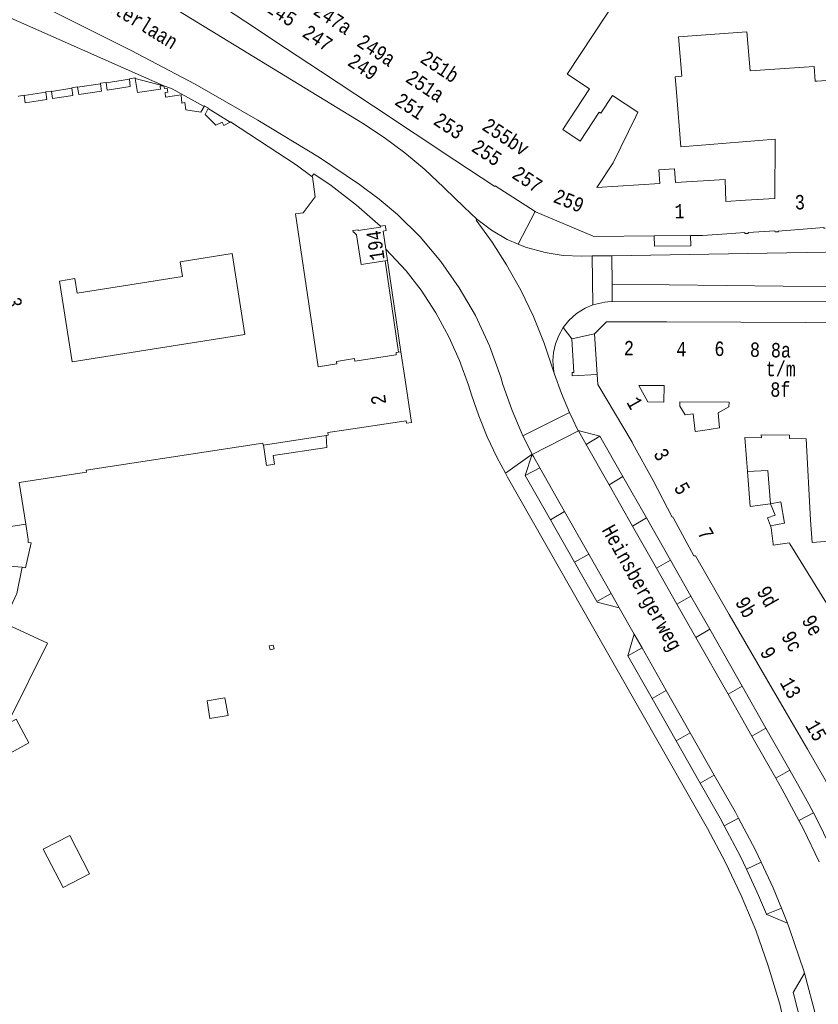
# Model space of a CAD drawing. Header units: metres. Extents: x 196790 to 198335, y 354523 to 356036.
# Tile 62 of 108: x 197660 to 197760, y 354711 to 354833. Entities that reach past the tile are written whole.
import ezdxf

# ---------------------------------------------------------------- set-up
doc = ezdxf.new("R2010")
doc.units = ezdxf.units.M
doc.linetypes.add('DGN Style 2', pattern=[186.027128, 111.616277, -74.410851])
for name, color, linetype, lineweight in [('afdak', 252, 'DGN Style 2', 18), ('betreedbaar trafogebouw tevens pand', 252, 'Continuous', 18), ('bij- of bedrijfsgebouw', 252, 'Continuous', 18), ('functiescheiding', 252, 'Continuous', 18), ('hoofdgebouw', 252, 'Continuous', 18), ('huisnummer BAG', 252, 'Continuous', 18), ('kant asfaltverharding', 252, 'Continuous', 18), ('kant klinkerverharding', 252, 'Continuous', 18), ('kant muur (extern)', 252, 'Continuous', 18), ('kant tegelverharding', 252, 'Continuous', 18), ('kunstwerken', 252, 'Continuous', 18), ('raster', 252, 'Continuous', 18), ('straatnaam', 252, 'Continuous', 18), ('tuinhuis', 252, 'DGN Style 2', 18), ('vlakafsluiter grijs', 252, 'DGN Style 2', 18)]:
    doc.layers.add(name, color=color, linetype=linetype, lineweight=lineweight)
doc.styles.add('Style-Courier New', font='cour.ttf')

msp = doc.modelspace()

# ---------------------------------------------------------------- linework, layer by layer
at = {"layer": 'afdak', "flags": 128}
for points in [[(197690.715, 354780.293), (197691.093, 354777.749), (197692.078, 354777.913), (197691.941, 354778.99), (197698.633, 354779.997), (197698.537, 354781.478)], [(197751.119, 354777.001), (197753.642, 354777.095), (197753.966, 354772.942)], [(197753.966, 354772.942), (197755.26, 354773.205), (197755.72, 354770.534), (197753.977, 354770.233)], [(197658.648, 354757.929), (197663.764, 354755.565), (197659.076, 354746.113), (197653.982, 354748.538), (197658.648, 354757.929)]]:
    msp.add_lwpolyline(points, dxfattribs=at)
at = {"layer": 'betreedbaar trafogebouw tevens pand'}
for p, q in [((197706.207, 354803.295), (197705.999, 354804.717)), ((197705.889, 354803.247), (197706.207, 354803.295))]:
    msp.add_line(p, q, dxfattribs=at)
at = {"layer": 'betreedbaar trafogebouw tevens pand', "flags": 128}
for points in [[(197705.309, 354807.577), (197705.291, 354807.573), (197705.302, 354807.472), (197702.536, 354807.061), (197702.507, 354807.15), (197701.868, 354807.049), (197701.91, 354806.841), (197702.003, 354806.86), (197702.311, 354806.506), (197702.89, 354802.794), (197705.889, 354803.247)], [(197705.309, 354807.577), (197705.917, 354807.693), (197706.04, 354807.046), (197705.666, 354806.987), (197705.999, 354804.717)]]:
    msp.add_lwpolyline(points, dxfattribs=at)
at = {"layer": 'bij- of bedrijfsgebouw', "flags": 128}
for points in [[(197751.428, 354826.963), (197751.044, 354831.844), (197742.486, 354831.224), (197742.916, 354826.312)], [(197742.257, 354824.326), (197742.1, 354826.208), (197742.916, 354826.312)], [(197742.257, 354824.326), (197742.796, 354817.468), (197746.401, 354817.769)]]:
    msp.add_lwpolyline(points, dxfattribs=at)
at = {"layer": 'functiescheiding'}
for p, q in [((197731.8, 354797.77), (197731.74, 354803.872)), ((197723.084, 354781.44), (197728.901, 354784.358)), ((197730.003, 354782.058), (197724.246, 354779.12)), ((197732.698, 354781.404), (197730.964, 354780.369)), ((197725.181, 354777.46), (197723.376, 354776.5)), ((197733.838, 354775.316), (197735.568, 354776.357)), ((197726.512, 354770.979), (197728.293, 354771.983)), ((197738.499, 354771.204), (197736.76, 354770.182)), ((197731.302, 354766.688), (197729.518, 354765.688)), ((197739.748, 354764.928), (197741.499, 354765.93)), ((197732.32, 354760.755), (197734.096, 354761.77)), ((197742.307, 354760.432), (197744.052, 354761.442)), ((197746.403, 354757.309), (197744.656, 354756.302)), ((197737.949, 354754.99), (197736.174, 354753.986)), ((197739.2, 354748.675), (197740.962, 354749.688)), ((197748.686, 354749.216), (197750.434, 354750.221)), ((197753.407, 354744.994), (197751.666, 354743.98)), ((197743.971, 354744.389), (197742.218, 354743.379)), ((197756.397, 354739.737), (197754.643, 354738.748)), ((197745.227, 354738.098), (197746.972, 354739.104)), ((197749.984, 354733.768), (197748.207, 354732.808)), ((197759.336, 354734.423), (197757.529, 354733.456)), ((197750.972, 354727.404), (197752.811, 354728.274)), ((197755.337, 354722.531), (197753.496, 354721.758))]:
    msp.add_line(p, q, dxfattribs=at)
at = {"layer": 'hoofdgebouw'}
for p, q in [((197684.406, 354835.81), (197688.51, 354833.095)), ((197688.51, 354833.095), (197693.476, 354829.81)), ((197693.476, 354829.81), (197697.831, 354826.928)), ((197697.831, 354826.928), (197704.426, 354822.565)), ((197728.693, 354826.495), (197728.605, 354826.553)), ((197678.174, 354825.083), (197678.292, 354825.098)), ((197704.426, 354822.565), (197709.635, 354819.119)), ((197714.584, 354815.845), (197709.635, 354819.119)), ((197719.629, 354812.633), (197724.613, 354809.401)), ((197740.174, 354812.906), (197732.322, 354812.411)), ((197739.479, 354806.375), (197744.01, 354806.411)), ((197741.06, 354795.644), (197750.287, 354795.608)), ((197750.287, 354795.608), (197758.321, 354795.576)), ((197758.321, 354795.576), (197765.515, 354795.485)), ((197732.368, 354789.071), (197732.022, 354794.157)), ((197707.859, 354791.932), (197707.569, 354791.893)), ((197708.38, 354788.435), (197707.859, 354791.932)), ((197698.537, 354781.478), (197690.715, 354780.293)), ((197744.565, 354781.976), (197745.54, 354782.117)), ((197752.838, 354781.543), (197756.368, 354781.521)), ((197750.999, 354778.562), (197750.795, 354781.213)), ((197758.421, 354781.076), (197758.968, 354770.933)), ((197751.076, 354777.565), (197750.999, 354778.562)), ((197751.119, 354777.001), (197751.076, 354777.565)), ((197751.457, 354772.621), (197751.119, 354777.001)), ((197741.888, 354771.17), (197744.435, 354766.469)), ((197754.081, 354769.949), (197753.977, 354770.233)), ((197754.081, 354769.949), (197754.316, 354767.974)), ((197754.316, 354767.974), (197754.337, 354767.796)), ((197753.503, 354751.119), (197755.977, 354746.859)), ((197755.977, 354746.859), (197758.586, 354742.367)), ((197765.543, 354730.282), (197758.586, 354742.367))]:
    msp.add_line(p, q, dxfattribs=at)
at = {"layer": 'hoofdgebouw', "flags": 128}
for points in [[(197728.605, 354826.553), (197735.023, 354836.285), (197734.988, 354841.012)], [(197766.197, 354834.461), (197769.071, 354826.36), (197759.819, 354825.694)], [(197759.819, 354825.694), (197759.548, 354825.675), (197759.418, 354827.519), (197751.428, 354826.963)], [(197670.361, 354825.354), (197670.352, 354825.415), (197671.065, 354825.519), (197671.072, 354825.472)], [(197671.072, 354825.472), (197671.207, 354824.549), (197674.085, 354825.022), (197673.978, 354825.919)], [(197673.978, 354825.919), (197673.971, 354825.98), (197674.685, 354826.089), (197674.701, 354825.997)], [(197674.701, 354825.997), (197675, 354824.252), (197677.858, 354824.684), (197677.817, 354825.036), (197678.174, 354825.083)], [(197730.238, 354818.194), (197728.049, 354819.632), (197731.393, 354824.722), (197728.693, 354826.495)], [(197660.842, 354823.878), (197660.98, 354822.974), (197663.665, 354823.38), (197663.532, 354824.313)], [(197663.532, 354824.313), (197663.527, 354824.346), (197664.236, 354824.447), (197664.243, 354824.404)], [(197664.243, 354824.404), (197664.388, 354823.505), (197666.915, 354823.876), (197666.796, 354824.801)], [(197666.796, 354824.801), (197666.788, 354824.867), (197667.5, 354824.958), (197667.507, 354824.914)], [(197667.507, 354824.914), (197667.653, 354823.997), (197670.49, 354824.442), (197670.361, 354825.354)], [(197678.292, 354825.098), (197678.35, 354824.758), (197678.699, 354824.8), (197678.796, 354824.322), (197678.453, 354824.252), (197678.492, 354823.692), (197680.419, 354823.956), (197680.526, 354822.949), (197680.912, 354822.997), (197681.034, 354822.097), (197682.898, 354821.818), (197683.291, 354822.528)], [(197660.128, 354823.783), (197660.122, 354823.82), (197660.833, 354823.936), (197660.842, 354823.878)], [(197736.249, 354819.412), (197737.198, 354821.285), (197737.436, 354821.797), (197734.285, 354823.902), (197732.795, 354821.673)], [(197683.291, 354822.528), (197683.325, 354822.589), (197683.851, 354822.306), (197683.822, 354822.25)], [(197683.822, 354822.25), (197683.45, 354821.525), (197684.785, 354820.178), (197685.561, 354820.569), (197685.765, 354820.139), (197686.534, 354820.552)], [(197732.795, 354821.673), (197732.588, 354821.808), (197730.238, 354818.194)], [(197686.534, 354820.552), (197686.602, 354820.589), (197694.806, 354815.223), (197696.751, 354813.79)], [(197732.322, 354812.411), (197734.347, 354815.495), (197736.249, 354819.412)], [(197746.401, 354817.769), (197754.565, 354818.451), (197754.537, 354811.061), (197750.879, 354810.817)], [(197719.629, 354812.633), (197719.57, 354812.546), (197714.584, 354815.845)], [(197740.174, 354812.906), (197740.064, 354814.635), (197742.021, 354814.759), (197742.131, 354813.029)], [(197694.714, 354809.119), (197695.678, 354809.26), (197697.177, 354811.258), (197696.813, 354813.744), (197696.751, 354813.79)], [(197750.879, 354810.817), (197748.39, 354810.651), (197748.34, 354813.421), (197742.131, 354813.029)], [(197707.569, 354791.893), (197707.253, 354791.85), (197707.285, 354791.551), (197702.101, 354790.762), (197702.052, 354791.069), (197699.844, 354790.73), (197699.87, 354790.418), (197697.533, 354790.061), (197694.714, 354809.119)], [(197724.613, 354809.401), (197724.658, 354809.372), (197731.858, 354806.349)], [(197751.214, 354806.795), (197754.535, 354807.01), (197754.568, 354806.877), (197754.962, 354806.889), (197754.959, 354806.959), (197760.634, 354807.437), (197760.648, 354807.329), (197760.81, 354807.34)], [(197731.858, 354806.349), (197731.938, 354806.316), (197739.479, 354806.375)], [(197744.01, 354806.411), (197745.503, 354806.423), (197748.549, 354806.618), (197750.786, 354806.791), (197750.796, 354806.659), (197751.217, 354806.667), (197751.214, 354806.795)], [(197688.388, 354794.06), (197666.85, 354790.659), (197665.257, 354800.745), (197667.156, 354801.044), (197667.445, 354799.214), (197680.616, 354801.294), (197680.322, 354803.159), (197686.79, 354804.181), (197688.388, 354794.06)], [(197732.022, 354794.157), (197733.498, 354795.674), (197741.06, 354795.644)], [(197732.368, 354789.071), (197732.453, 354787.823), (197736.715, 354780.631), (197736.824, 354780.433)], [(197701.035, 354782.201), (197708.524, 354783.311), (197708.574, 354783), (197709.176, 354783.097), (197708.38, 354788.435)], [(197740.685, 354785.625), (197738.686, 354785.693), (197737.532, 354787.738), (197740.702, 354787.726), (197740.685, 354785.625)], [(197745.54, 354782.117), (197747.613, 354782.417), (197747.445, 354784.3), (197748.801, 354785.054), (197748.805, 354785.624), (197742.666, 354785.672), (197742.661, 354785.142), (197743.343, 354784.062), (197744.327, 354784.169), (197744.565, 354781.976)], [(197701.035, 354782.201), (197698.743, 354781.862), (197698.794, 354781.517), (197698.537, 354781.478)], [(197752.838, 354781.543), (197752.845, 354781.189), (197750.795, 354781.213)], [(197756.368, 354781.521), (197756.365, 354781.089), (197758.421, 354781.076)], [(197690.715, 354780.293), (197690.661, 354780.285), (197690.624, 354780.532), (197668.57, 354777.155), (197668.608, 354776.908), (197660.237, 354775.626)], [(197736.824, 354780.433), (197739.349, 354775.859), (197741.698, 354771.276), (197741.801, 354771.33), (197741.888, 354771.17)], [(197765.538, 354778.83), (197765.965, 354768.669), (197759.171, 354768.133), (197758.968, 354770.933)], [(197753.966, 354772.942), (197753.02, 354772.851), (197751.457, 354772.621)], [(197753.977, 354770.233), (197753.621, 354771.207), (197754.56, 354771.551), (197753.966, 354772.942)], [(197760.957, 354760.571), (197756.386, 354767.953), (197756.362, 354768.107), (197754.337, 354767.796)], [(197744.435, 354766.469), (197744.442, 354766.457), (197744.624, 354766.484), (197748.844, 354759.14), (197753.503, 354751.119)]]:
    msp.add_lwpolyline(points, dxfattribs=at)
at = {"layer": 'kant asfaltverharding'}
for p, q in [((197734.163, 354803.902), (197734.204, 354800.353)), ((197734.204, 354800.353), (197734.229, 354798.192)), ((197723.084, 354781.44), (197724.225, 354779.159)), ((197729.975, 354782.112), (197730.003, 354782.058)), ((197730.003, 354782.058), (197730.964, 354780.369)), ((197730.964, 354780.369), (197733.838, 354775.316)), ((197724.225, 354779.159), (197724.246, 354779.12)), ((197728.293, 354771.983), (197725.181, 354777.46)), ((197733.838, 354775.316), (197736.76, 354770.182)), ((197731.302, 354766.688), (197728.293, 354771.983)), ((197736.76, 354770.182), (197739.748, 354764.928)), ((197734.096, 354761.77), (197731.302, 354766.688)), ((197739.748, 354764.928), (197742.307, 354760.432)), ((197735.112, 354759.982), (197734.096, 354761.77)), ((197742.307, 354760.432), (197744.656, 354756.302)), ((197735.112, 354759.982), (197736.986, 354756.684)), ((197736.986, 354756.684), (197737.949, 354754.99)), ((197744.656, 354756.302), (197748.686, 354749.216)), ((197737.949, 354754.99), (197740.962, 354749.688)), ((197740.962, 354749.688), (197743.971, 354744.389)), ((197748.686, 354749.216), (197751.666, 354743.98)), ((197743.971, 354744.389), (197746.972, 354739.104)), ((197751.666, 354743.98), (197754.643, 354738.748)), ((197755.337, 354722.531), (197756.101, 354720.651))]:
    msp.add_line(p, q, dxfattribs=at)
at = {"layer": 'kant asfaltverharding', "flags": 128}
for points in [[(197717.342, 354808.457), (197715.742, 354809.942), (197713.318, 354812.342), (197713.188, 354812.466), (197710.835, 354814.672), (197708.353, 354816.741), (197705.755, 354818.662), (197703.054, 354820.426), (197674.466, 354837.927), (197667.536, 354842.25)], [(197663.474, 354834.858), (197674.214, 354829.496), (197682.193, 354825.284), (197689.997, 354820.796), (197697.709, 354816.145), (197702.71, 354812.786), (197705.128, 354810.979), (197707.456, 354809.057), (197710.274, 354806.244), (197712.838, 354803.197), (197715.147, 354799.914), (197717.158, 354796.44), (197718.913, 354792.667), (197720.323, 354788.753), (197720.6, 354787.859), (197721.731, 354784.607), (197723.084, 354781.44)], [(197727.035, 354789.124), (197725.749, 354793.002), (197724.412, 354796.316), (197722.835, 354799.596), (197721.058, 354802.773), (197719.242, 354805.612), (197717.263, 354808.34), (197717.342, 354808.457)], [(197734.163, 354803.902), (197775.396, 354804.6), (197779.243, 354804.653), (197783.096, 354804.694), (197790.782, 354804.732), (197794.996, 354804.734), (197797.103, 354804.723), (197799.21, 354804.696), (197801.435, 354804.653), (197803.659, 354804.599), (197805.883, 354804.53), (197808.106, 354804.44), (197810.191, 354804.338), (197812.276, 354804.219), (197814.36, 354804.083), (197816.442, 354803.932)], [(197734.229, 354798.192), (197781.767, 354798.171), (197787.285, 354798.141), (197792.801, 354798.003), (197813.799, 354797.556), (197816.026, 354799.436)], [(197728.901, 354784.358), (197727.912, 354786.719), (197727.035, 354789.124)], [(197728.901, 354784.358), (197729.348, 354783.382), (197729.814, 354782.415), (197729.975, 354782.112)], [(197725.181, 354777.46), (197724.392, 354778.848), (197724.246, 354779.12)], [(197746.972, 354739.104), (197749.597, 354734.492), (197749.984, 354733.768)], [(197754.643, 354738.748), (197755.411, 354737.398), (197757.529, 354733.456)], [(197749.984, 354733.768), (197752.078, 354729.846), (197752.811, 354728.274)], [(197757.529, 354733.456), (197758.112, 354732.372), (197760.07, 354728.291)], [(197752.811, 354728.274), (197754.304, 354725.072), (197755.337, 354722.531)], [(197758.229, 354714.396), (197758.132, 354714.717), (197756.365, 354719.949), (197756.101, 354720.651)], [(197761.457, 354699.717), (197760.937, 354703.041), (197759.7, 354708.919), (197758.229, 354714.396)]]:
    msp.add_lwpolyline(points, dxfattribs=at)
at = {"layer": 'kant klinkerverharding'}
for p, q in [((197729.975, 354782.112), (197732.698, 354781.404)), ((197732.698, 354781.404), (197735.568, 354776.357)), ((197723.376, 354776.5), (197724.225, 354779.159)), ((197726.512, 354770.979), (197723.376, 354776.5)), ((197735.568, 354776.357), (197738.499, 354771.204)), ((197658.086, 354769.955), (197661.044, 354770.412)), ((197729.518, 354765.688), (197726.512, 354770.979)), ((197738.499, 354771.204), (197741.499, 354765.93)), ((197732.32, 354760.755), (197729.518, 354765.688)), ((197741.499, 354765.93), (197744.052, 354761.442)), ((197744.052, 354761.442), (197746.403, 354757.309)), ((197746.403, 354757.309), (197750.434, 354750.221)), ((197736.986, 354756.684), (197736.174, 354753.986)), ((197736.174, 354753.986), (197739.2, 354748.675)), ((197750.434, 354750.221), (197753.407, 354744.994)), ((197739.2, 354748.675), (197742.218, 354743.379)), ((197753.407, 354744.994), (197756.397, 354739.737)), ((197742.218, 354743.379), (197745.227, 354738.098))]:
    msp.add_line(p, q, dxfattribs=at)
at = {"layer": 'kant klinkerverharding', "flags": 128}
for points in [[(197735.112, 354759.982), (197732.352, 354760.699), (197732.32, 354760.755)], [(197756.397, 354739.737), (197758.111, 354736.707), (197758.771, 354735.493), (197759.336, 354734.423)], [(197745.227, 354738.098), (197747.714, 354733.734), (197748.207, 354732.808)], [(197759.336, 354734.423), (197760.048, 354733.042), (197760.603, 354731.929), (197761.143, 354730.808), (197761.937, 354729.107)], [(197748.207, 354732.808), (197750.246, 354728.98), (197750.972, 354727.404)], [(197750.972, 354727.404), (197752.501, 354724.089), (197753.496, 354721.758)], [(197753.496, 354721.758), (197753.514, 354721.715), (197756.101, 354720.651)], [(197759.473, 354699.419), (197759.099, 354701.916), (197758.134, 354706.839), (197756.903, 354711.715), (197756.815, 354712.02), (197758.229, 354714.396)]]:
    msp.add_lwpolyline(points, dxfattribs=at)
at = {"layer": 'kant muur (extern)'}
for p, q in [((197707.569, 354791.893), (197705.889, 354803.247)), ((197707.859, 354791.932), (197706.207, 354803.295)), ((197660.237, 354775.626), (197661.044, 354770.412)), ((197661.009, 354764.96), (197660.618, 354765.042))]:
    msp.add_line(p, q, dxfattribs=at)
at = {"layer": 'kant muur (extern)', "flags": 128}
for points in [[(197661.721, 354768.08), (197661.33, 354768.121), (197661.337, 354768.519), (197661.044, 354770.412)], [(197660.618, 354765.042), (197659.934, 354761.755), (197655.652, 354752.581), (197653.096, 354747.539)]]:
    msp.add_lwpolyline(points, dxfattribs=at)
at = {"layer": 'kant tegelverharding'}
msp.add_line((197731.74, 354803.872), (197734.163, 354803.902), dxfattribs=at)
at = {"layer": 'kant tegelverharding', "flags": 128}
for points in [[(197705.309, 354807.577), (197702.323, 354810.226), (197699.178, 354812.684), (197696.976, 354814.118), (197696.751, 354813.79)], [(197717.342, 354808.457), (197719.147, 354807.081), (197721.109, 354805.941), (197722.496, 354805.364)], [(197739.479, 354806.375), (197739.522, 354805.094), (197744.033, 354805.126), (197744.01, 354806.411)], [(197645.634, 354805.275), (197645.501, 354805.25), (197657.496, 354770.24), (197657.785, 354768.019), (197657.876, 354766.649), (197657.845, 354765.277), (197660.618, 354765.042)], [(197705.999, 354804.717), (197708.513, 354802.005), (197710.392, 354799.596), (197712.233, 354796.767), (197713.843, 354793.8), (197715.18, 354790.819), (197716.287, 354787.745), (197716.661, 354786.57), (197717.583, 354783.917), (197718.643, 354781.312), (197719.838, 354778.766), (197720.893, 354776.792)], [(197722.496, 354805.364), (197723.426, 354804.977), (197725.843, 354804.304), (197728.106, 354803.948), (197730.394, 354803.854), (197731.74, 354803.872)], [(197728.104, 354794.959), (197728.817, 354795.834), (197729.785, 354796.683), (197730.875, 354797.367), (197731.8, 354797.77)], [(197731.8, 354797.77), (197733.327, 354798.124), (197733.676, 354798.165), (197734.229, 354798.192)], [(197727.035, 354789.124), (197726.96, 354789.473), (197726.901, 354789.825), (197726.834, 354790.822), (197726.915, 354791.817), (197727.163, 354792.916), (197727.554, 354793.973), (197728.104, 354794.959)], [(197729.173, 354793.524), (197729.425, 354789.353), (197729.221, 354789.334), (197729.249, 354788.92), (197732.368, 354789.071)], [(197720.893, 354776.792), (197721.162, 354776.289), (197746.104, 354732.445), (197748.321, 354728.318), (197750.335, 354724.087), (197752.133, 354719.761), (197753.705, 354715.347), (197755.129, 354710.561), (197756.291, 354705.704), (197757.219, 354700.798), (197757.94, 354695.857), (197758.329, 354691.975), (197758.533, 354688.078), (197758.572, 354684.177), (197758.467, 354680.277), (197757.983, 354669.572), (197757.87, 354669.572), (197757.859, 354669.219)]]:
    msp.add_lwpolyline(points, dxfattribs=at)
at = {"layer": 'kunstwerken', "flags": 128}
for points in [[(197691.926, 354755.347), (197691.431, 354755.227), (197691.552, 354754.734), (197692.041, 354754.858), (197691.926, 354755.347)], [(197685.878, 354748.77), (197686.284, 354746.555), (197684.017, 354746.161), (197683.678, 354748.367), (197685.878, 354748.77)]]:
    msp.add_lwpolyline(points, dxfattribs=at)
at = {"layer": 'raster'}
for p, q in [((197671.072, 354825.472), (197673.978, 354825.919)), ((197674.701, 354825.997), (197678.174, 354825.083)), ((197660.842, 354823.878), (197663.532, 354824.313)), ((197664.243, 354824.404), (197666.796, 354824.801)), ((197667.507, 354824.914), (197670.361, 354825.354)), ((197683.822, 354822.25), (197686.534, 354820.552)), ((197661.721, 354768.08), (197661.009, 354764.96))]:
    msp.add_line(p, q, dxfattribs=at)
at = {"layer": 'raster', "flags": 128}
msp.add_lwpolyline([(197683.291, 354822.528), (197679.231, 354824.761), (197678.292, 354825.098)], dxfattribs=at)
at = {"layer": 'tuinhuis', "flags": 128}
for points in [[(197655.791, 354743.867), (197659.837, 354746.095), (197661.447, 354743.126), (197657.41, 354740.936), (197655.791, 354743.867)], [(197669.016, 354726.805), (197666.542, 354731.6), (197663.23, 354729.891), (197665.704, 354725.096), (197669.016, 354726.805)]]:
    msp.add_lwpolyline(points, dxfattribs=at)
at = {"layer": 'vlakafsluiter grijs'}
for p, q in [((197653.312, 354836.138), (197678.292, 354825.098)), ((197724.613, 354809.401), (197722.496, 354805.364)), ((197734.204, 354800.353), (197816.026, 354799.436)), ((197728.104, 354794.959), (197729.173, 354793.524)), ((197729.173, 354793.524), (197732.022, 354794.157)), ((197724.225, 354779.159), (197720.893, 354776.792))]:
    msp.add_line(p, q, dxfattribs=at)

# ---------------------------------------------------------------- texts
at = {"layer": 'huisnummer BAG', "style": 'Style-Courier New', "width": 0.694444}
for s, rotation, p in [('245', 326.57997, (197690.91, 354834.453)), ('247a', 326.57997, (197696.796, 354834.113)), ('247', 326.57997, (197695.416, 354831.336)), ('249a', 326.57997, (197702.216, 354830.162)), ('251b', 326.57997, (197710.13, 354828.126)), ('249', 326.57997, (197701.08, 354827.748)), ('251a', 326.57997, (197708.31, 354825.7)), ('251', 326.57997, (197706.959, 354822.844)), ('253', 326.57997, (197711.786, 354820.39)), ('255bv', 326.5006, (197717.847, 354819.712)), ('255', 326.57997, (197716.523, 354817.046)), ('257', 326.57997, (197721.59, 354813.706)), ('259', 337.92206, (197726.748, 354810.64)), ('3', 1.71836, (197757.045, 354809.665)), ('1', 0.45836, (197742.011, 354808.556)), ('194', 98.34087, (197705.846, 354803.45)), ('3', 278.34087, (197658.649, 354798.605)), ('2', 359.59894, (197735.681, 354791.48)), ('4', 359.59894, (197742.227, 354791.361)), ('6', 359.59894, (197746.985, 354791.405)), ('8', 359.59894, (197751.413, 354791.286)), ('8a', 359.59894, (197754.027, 354791.229)), ('t/m', 359.59894, (197753.373, 354788.877)), ('8f', 359.59894, (197753.958, 354786.316)), ('2', 98.34087, (197706.043, 354785.458)), ('1', 299.74488, (197735.956, 354785.633)), ('3', 299.74488, (197739.308, 354779.205)), ('5', 299.74488, (197741.866, 354774.977)), ('7', 299.74488, (197744.822, 354769.329)), ('9d', 299.74488, (197752.187, 354762.041)), ('9b', 299.74488, (197749.511, 354760.703)), ('9e', 299.74488, (197757.807, 354758.428)), ('9c', 299.74488, (197755.262, 354756.425)), ('9', 299.74488, (197752.6, 354754.462)), ('13', 299.74488, (197755.085, 354750.648)), ('15', 299.74488, (197758.268, 354745.327))]:
    msp.add_text(s, height=1.8, rotation=rotation, dxfattribs=at).set_placement(p)
at = {"layer": 'straatnaam', "style": 'Style-Courier New', "width": 0.694444}
for s, rotation, p in [('Kapellerlaan', 328.32868, (197666.501, 354837.472)), ('Heinsbergerweg', 299.28283, (197732.882, 354769.699))]:
    msp.add_text(s, height=1.8, rotation=rotation, dxfattribs=at).set_placement(p)

doc.saveas('drawing.dxf')
